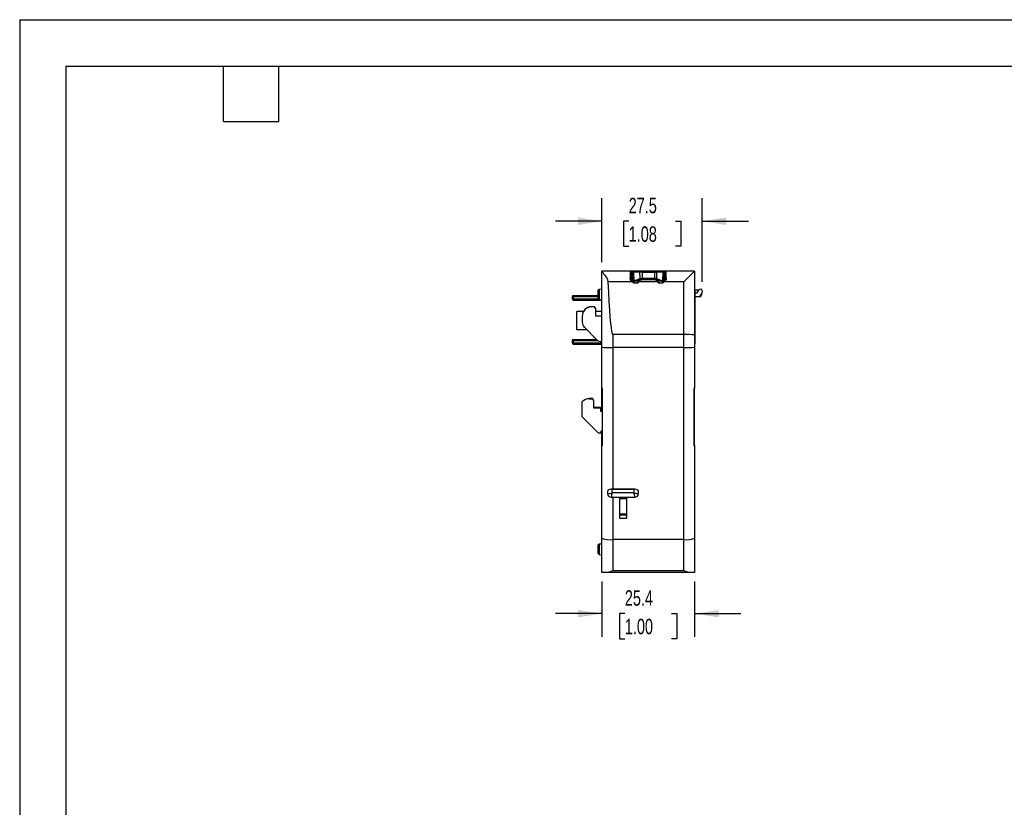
# Model space of a CAD drawing. Header units: millimetres. Extents: x 0 to 1397, y 0 to 1080.
# Tile 11 of 23: x 0 to 675, y 540 to 1080. Entities that reach past the tile are written whole.
import ezdxf

# ---------------------------------------------------------------- set-up
doc = ezdxf.new("R2010")
doc.units = ezdxf.units.MM
doc.header["$LTSCALE"] = 5
doc.layers.add('DIMENSIONS', color=140, linetype='Continuous', lineweight=25)
doc.layers.add('TEXT', color=140, linetype='Continuous', lineweight=25)
doc.styles.add('SLDTEXTSTYLE0', font='TXT', dxfattribs={"width": 0.7})
doc.dimstyles.new('SLDDIMSTYLE2', dxfattribs={"dimtxt": 10.790039, "dimasz": 16.51, "dimexe": 0, "dimexo": 0.0625, "dimgap": 2.69751, "dimtad": 0, "dimtih": 1, "dimtoh": 1, "dimdec": 1, "dimlfac": 0.4, "dimrnd": 1e-09, "dimzin": 12, "dimdsep": 46, "dimtxsty": 'SLDTEXTSTYLE0', "dimsah": 1, "dimcen": 0.09, "dimadec": 0, "dimazin": 3, "dimtfac": 1, "dimtdec": 1, "dimtmove": 0, "dimatfit": 0, "dimfxl": 0, "dimfrac": 2, "dimtolj": 1, "dimtzin": 12, "dimarcsym": 0})

# ---------------------------------------------------------------- blocks, each defined once
blk = doc.blocks.new('_D_5')
at = {"layer": 'DIMENSIONS'}
for p, q in [((399.35, 913.44), (399.35, 957.27)), ((468.14, 899.98), (468.14, 957.27)), ((399.35, 941.4), (367.6, 941.4)), ((417.71, 941.4), (414.09, 941.4)), ((414.09, 941.4), (414.09, 924.25)), ((449.77, 941.4), (453.4, 941.4)), ((453.4, 941.4), (453.4, 924.25)), ((468.14, 941.4), (499.89, 941.4)), ((414.09, 924.25), (417.71, 924.25)), ((453.4, 924.25), (449.77, 924.25))]:
    blk.add_line(p, q, dxfattribs=at)
for points in [[(399.35, 941.4), (382.84, 943.94), (382.84, 938.86)], [(468.14, 941.4), (484.65, 938.86), (484.65, 943.94)]]:
    blk.add_solid(points, dxfattribs=at)
at = {"layer": 'DIMENSIONS', "char_height": 10.583, "attachment_point": 1, "style": 'SLDTEXTSTYLE0'}
for s, insert in [('27.5', (417.71, 957.46)), ('1.08', (417.71, 937.89))]:
    blk.add_mtext(s, dxfattribs=dict(at, insert=insert))
blk = doc.blocks.new('_D_6')
at = {"layer": 'DIMENSIONS'}
for p, q in [((399.35, 694.4), (399.35, 656.58)), ((462.85, 694.4), (462.85, 656.58)), ((399.35, 672.46), (367.6, 672.46)), ((415.06, 672.46), (411.44, 672.46)), ((411.44, 672.46), (411.44, 655.31)), ((447.13, 672.46), (450.75, 672.46)), ((450.75, 672.46), (450.75, 655.31)), ((462.85, 672.46), (494.6, 672.46)), ((411.44, 655.31), (415.06, 655.31)), ((450.75, 655.31), (447.13, 655.31))]:
    blk.add_line(p, q, dxfattribs=at)
for points in [[(399.35, 672.46), (382.84, 675), (382.84, 669.92)], [(462.85, 672.46), (479.36, 669.92), (479.36, 675)]]:
    blk.add_solid(points, dxfattribs=at)
at = {"layer": 'DIMENSIONS', "char_height": 10.583, "attachment_point": 1, "style": 'SLDTEXTSTYLE0'}
for s, insert in [('25.4', (415.06, 688.52)), ('1.00', (415.06, 668.95))]:
    blk.add_mtext(s, dxfattribs=dict(at, insert=insert))

msp = doc.modelspace()

# ---------------------------------------------------------------- linework, layer by layer
at = {"color": 7, "linetype": 'Continuous'}
for q in [(0.01, 0.01), (1397.01, 1079.51)]:
    msp.add_line((0.01, 1079.51), q, dxfattribs=at)
for p, q in [((399.35, 907.12), (399.35, 907.09)), ((418.8, 907.12), (399.35, 907.12)), ((399.35, 855), (399.35, 907.09)), ((418.8, 907.12), (418.72, 902.75)), ((419.42, 907.12), (419.35, 902.74)), ((420.74, 907.12), (419.42, 907.12)), ((420.24, 906.6), (421.17, 906.6)), ((420.54, 899.82), (420.24, 906.6)), ((421.48, 907.12), (420.74, 907.12)), ((421.17, 906.62), (425.33, 906.62)), ((425.33, 906.6), (421.17, 906.6)), ((421.34, 900.47), (421.17, 906.6)), ((425.64, 907.12), (421.48, 907.12)), ((426.87, 906.6), (425.33, 906.6)), ((425.45, 902.12), (425.33, 906.6)), ((426.87, 907.12), (425.64, 907.12)), ((426.87, 906.62), (426.87, 907.12)), ((435.32, 907.12), (426.87, 907.12)), ((426.87, 906.6), (426.87, 906.62)), ((426.87, 906.62), (435.32, 906.62)), ((426.87, 906.6), (435.32, 906.6)), ((426.87, 906.6), (426.87, 902.31)), ((435.32, 906.62), (435.32, 907.12)), ((436.55, 907.12), (435.32, 907.12)), ((435.32, 906.6), (435.32, 906.62)), ((435.32, 906.6), (436.86, 906.6)), ((435.32, 906.6), (435.32, 902.31)), ((440.71, 907.12), (436.55, 907.12)), ((436.86, 906.6), (436.74, 902.12)), ((436.86, 906.62), (441.02, 906.62)), ((441.02, 906.6), (436.86, 906.6)), ((441.45, 907.12), (440.71, 907.12)), ((441.02, 906.6), (440.85, 900.47)), ((441.95, 906.6), (441.02, 906.6)), ((442.77, 907.12), (441.45, 907.12)), ((441.95, 906.6), (441.65, 899.82)), ((442.85, 902.74), (442.77, 907.12)), ((443.47, 902.75), (443.39, 907.12)), ((462.84, 907.12), (443.39, 907.12)), ((462.85, 907.12), (462.85, 863.5)), ((420.53, 899.95), (403.45, 899.95)), ((418.72, 902.64), (418.72, 902.75)), ((419.35, 902.74), (419.39, 900.46)), ((420.51, 900.46), (419.39, 900.46)), ((420.54, 899.71), (420.54, 899.82)), ((421.04, 899.39), (421.05, 899.18)), ((421.05, 899.18), (423.85, 899.18)), ((421.34, 900.47), (425.45, 902.12)), ((421.65, 900.04), (425.76, 901.69)), ((423.68, 899.46), (423.68, 899.62)), ((424.17, 900.06), (424.17, 900.08)), ((424.19, 899.84), (424.17, 899.85)), ((424.18, 899.94), (424.18, 900.09)), ((424.32, 899.61), (424.22, 899.76)), ((424.31, 899.95), (424.31, 900.35)), ((424.31, 899.95), (424.32, 899.61)), ((437.88, 899.95), (424.31, 899.95)), ((426.23, 901.36), (424.81, 900.79)), ((424.94, 900.76), (426.41, 901.34)), ((426.87, 902.31), (435.32, 902.31)), ((426.87, 902.31), (426.87, 901.88)), ((435.32, 901.88), (426.87, 901.88)), ((426.93, 901.43), (435.26, 901.43)), ((426.94, 901.48), (435.25, 901.48)), ((435.32, 902.31), (435.32, 901.88)), ((435.78, 901.34), (437.25, 900.76)), ((437.38, 900.79), (435.96, 901.36)), ((436.43, 901.69), (440.54, 900.04)), ((436.74, 902.12), (440.85, 900.47)), ((437.87, 900.47), (437.88, 899.95)), ((437.87, 899.61), (437.88, 899.95)), ((437.97, 899.76), (437.87, 899.61)), ((438.02, 899.85), (438, 899.84)), ((438.02, 900.09), (438.01, 899.94)), ((438.02, 900.08), (438.02, 900.06)), ((438.34, 899.18), (441.14, 899.18)), ((438.51, 899.62), (438.51, 899.46)), ((441.14, 899.18), (441.15, 899.39)), ((441.65, 899.71), (441.65, 899.82)), ((455.41, 899.95), (441.66, 899.95)), ((442.81, 900.46), (441.68, 900.46)), ((442.81, 900.46), (442.85, 902.74)), ((443.47, 902.75), (443.47, 902.64)), ((455.41, 863.74), (455.41, 899.95)), ((396.85, 894.27), (397.51, 894.93)), ((396.85, 888.28), (396.85, 894.27)), ((397.51, 894.93), (399.35, 895.02)), ((397.51, 894.93), (397.51, 887.62)), ((462.85, 893.25), (462.97, 893.13)), ((462.97, 893.13), (462.97, 857.36)), ((462.97, 892.39), (464.74, 892.41)), ((463.12, 894.25), (463.12, 892.4)), ((465.8, 894.25), (463.12, 894.25)), ((464.74, 892.41), (465.8, 894.25)), ((468.14, 892.79), (466.31, 889.63)), ((467.37, 890.88), (467.37, 891.47)), ((467.64, 891.93), (467.64, 890.88)), ((468.14, 893.63), (468.14, 892.79)), ((379.1, 889.95), (379.1, 889.72)), ((379.1, 888.21), (379.1, 889.72)), ((379.1, 887.98), (379.1, 888.21)), ((379.72, 889.72), (379.72, 890.58)), ((379.72, 890.58), (396.85, 890.58)), ((379.72, 889.72), (379.72, 888.21)), ((379.72, 889.72), (396.85, 889.72)), ((379.72, 888.21), (379.72, 887.35)), ((379.72, 888.21), (396.91, 888.21)), ((379.72, 887.35), (399.35, 887.35)), ((396.85, 888.28), (397.51, 887.62)), ((397.51, 887.62), (399.35, 887.52)), ((398.72, 887.36), (398.72, 887.56)), ((399.35, 887.36), (398.72, 887.36)), ((466.31, 889.63), (462.97, 889.63)), ((466.39, 889.63), (466.31, 889.63)), ((467.64, 890.88), (467.37, 890.88)), ((382.07, 866.98), (382.07, 879.48)), ((386.59, 879.48), (382.07, 879.48)), ((392.2, 882.65), (392.2, 882.79)), ((394.34, 882.79), (392.2, 882.79)), ((394.34, 882.65), (392.2, 882.65)), ((394.34, 882.65), (394.34, 882.79)), ((395.05, 881.54), (394.34, 882.79)), ((395.05, 881.41), (394.34, 882.65)), ((395.05, 881.41), (395.05, 881.54)), ((395.05, 876.41), (395.05, 881.41)), ((399.35, 879.48), (395.05, 879.48)), ((385.8, 876.26), (385.8, 876.4)), ((385.8, 876.26), (385.8, 872.24)), ((395.05, 876.55), (399.35, 876.55)), ((399.35, 876.41), (395.05, 876.41)), ((388.99, 866.98), (382.07, 866.98)), ((387.27, 868.7), (395.59, 860.39)), ((379.1, 859.58), (379.1, 859.81)), ((379.1, 858.07), (379.1, 859.58)), ((379.1, 858.07), (379.1, 859.58)), ((379.1, 858.07), (379.1, 857.84)), ((379.1, 858.07), (379.1, 858.07)), ((379.72, 860.43), (379.72, 859.57)), ((379.72, 860.43), (395.55, 860.43)), ((379.72, 859.57), (379.72, 858.07)), ((379.72, 859.57), (396.67, 859.57)), ((379.72, 858.07), (398.72, 858.07)), ((379.72, 857.21), (379.72, 858.07)), ((398.72, 858.07), (398.72, 858.94)), ((399.35, 858.07), (398.72, 858.07)), ((398.72, 857.24), (398.72, 858.07)), ((399.12, 858.93), (399.35, 858.93)), ((406.78, 863.74), (406.78, 854.92)), ((455.41, 863.74), (406.78, 863.74)), ((455.41, 854.92), (455.41, 863.74)), ((462.85, 863.5), (462.85, 855)), ((379.14, 857.62), (379.15, 857.6)), ((379.24, 857.44), (379.26, 857.42)), ((379.62, 857.24), (379.72, 857.23)), ((379.72, 857.21), (398.72, 857.21)), ((398.72, 857.21), (398.72, 857.24)), ((399.3, 856.81), (399.34, 856.69)), ((399.35, 826.7), (399.35, 855)), ((455.41, 854.92), (406.78, 854.92)), ((406.78, 854.92), (406.78, 757.81)), ((455.41, 723.23), (455.41, 854.92)), ((462.97, 857.36), (462.85, 857.41)), ((462.97, 857.35), (462.85, 857.35)), ((462.85, 855), (462.85, 826.7)), ((462.97, 857.36), (462.97, 857.35)), ((399.75, 826.7), (399.35, 826.7)), ((399.35, 811.39), (399.35, 826.7)), ((399.75, 787.69), (399.75, 826.7)), ((462.45, 826.7), (462.45, 787.69)), ((462.85, 826.7), (462.45, 826.7)), ((462.85, 787.96), (462.85, 826.7)), ((385.8, 817.54), (385.8, 817.68)), ((385.8, 807.38), (385.8, 817.54)), ((390.66, 819.77), (390.66, 819.91)), ((392.79, 819.91), (390.66, 819.91)), ((390.66, 819.77), (392.79, 819.77)), ((392.79, 819.77), (392.79, 819.91)), ((393.51, 818.66), (392.79, 819.91)), ((392.79, 819.77), (393.51, 818.52)), ((393.51, 818.52), (393.51, 818.66)), ((393.51, 818.52), (393.51, 813.62)), ((398.38, 813.76), (393.51, 813.76)), ((393.51, 813.62), (398.38, 813.62)), ((398.38, 813.62), (398.38, 813.76)), ((398.38, 813.62), (398.38, 811.25)), ((399.75, 811.39), (398.38, 811.39)), ((398.38, 811.25), (399.75, 811.25)), ((397.05, 796.14), (385.8, 807.38)), ((399.75, 798.1), (398.53, 797.43)), ((398.53, 797.43), (398.53, 796.14)), ((399.35, 787.96), (399.35, 797.88)), ((398.53, 796.14), (397.05, 796.14)), ((399.75, 787.96), (399.35, 787.96)), ((399.35, 787.96), (399.35, 787.8)), ((399.35, 724.11), (399.35, 787.8)), ((462.85, 787.96), (462.45, 787.96)), ((462.85, 787.96), (462.85, 787.8)), ((462.85, 787.8), (462.85, 724.11)), ((403.44, 756.75), (403.47, 756.81)), ((403.47, 756.81), (403.49, 756.84)), ((403.49, 756.84), (403.49, 756.82)), ((406.38, 755.33), (406.38, 757.79)), ((406.95, 757.81), (406.95, 757.82)), ((406.95, 757.82), (420.7, 757.82)), ((420.7, 757.81), (406.95, 757.81)), ((420.7, 757.82), (420.7, 757.81)), ((421.27, 757.79), (421.27, 755.33)), ((424.16, 756.82), (424.16, 756.84)), ((424.16, 756.84), (424.18, 756.81)), ((424.21, 756.76), (424.18, 756.81)), ((424.45, 756.31), (424.45, 756.33)), ((403.2, 756.31), (403.2, 756.29)), ((403.2, 756.29), (403.2, 754.62)), ((405.62, 752.29), (422.03, 752.29)), ((405.64, 752.32), (405.64, 752.3)), ((421.27, 755.33), (406.38, 755.33)), ((406.78, 752.29), (406.78, 723.23)), ((411.38, 752.29), (411.38, 752.2)), ((411.38, 752.2), (416.38, 752.2)), ((411.38, 752.2), (411.38, 751.2)), ((416.38, 751.2), (411.38, 751.2)), ((411.38, 751.2), (411.38, 740.81)), ((416.38, 752.2), (416.38, 752.29)), ((416.38, 751.2), (416.38, 752.2)), ((416.38, 740.81), (416.38, 751.2)), ((422.01, 752.3), (422, 752.32)), ((424.45, 754.62), (424.45, 756.31)), ((411.38, 740.81), (416.38, 740.81)), ((411.38, 740.81), (411.38, 740.04)), ((416.38, 740.04), (411.38, 740.04)), ((411.38, 740.04), (411.38, 737.83)), ((411.38, 737.83), (416.38, 737.83)), ((416.38, 740.04), (416.38, 740.81)), ((416.38, 737.83), (416.38, 740.04)), ((399.35, 700.75), (399.35, 724.11)), ((455.41, 723.23), (406.78, 723.23)), ((406.78, 723.23), (406.78, 701.76)), ((455.41, 701.76), (455.41, 723.23)), ((462.85, 724.11), (462.85, 700.75)), ((396.85, 719.58), (397.51, 720.24)), ((396.85, 713.61), (396.85, 719.58)), ((397.51, 720.24), (399.35, 720.34)), ((397.51, 720.24), (397.51, 712.95)), ((396.85, 713.61), (397.51, 712.95)), ((397.51, 712.95), (399.35, 712.85)), ((403.04, 700.75), (399.35, 700.75)), ((459.15, 700.75), (403.04, 700.75)), ((455.41, 701.76), (406.78, 701.76)), ((462.85, 700.75), (459.15, 700.75))]:
    msp.add_line(p, q)
at = {"flags": 128}
for points in [[(399.35, 907.09), (399.47, 906.83), (399.63, 906.6), (399.86, 906.3), (400.08, 906), (400.36, 905.65), (400.69, 905.22), (401.08, 904.71), (401.36, 904.33), (401.8, 903.72), (402.22, 903.1), (402.52, 902.61), (402.88, 901.95), (403.14, 901.36), (403.45, 899.95)], [(419.42, 907.12), (419.18, 907.12), (418.98, 907.12), (418.84, 907.12), (418.8, 907.12)], [(421.48, 907.12), (421.42, 907.11), (421.36, 907.08), (421.31, 907.04), (421.26, 906.98), (421.22, 906.9), (421.2, 906.81), (421.18, 906.72), (421.17, 906.62)], [(425.33, 906.62), (425.33, 906.72), (425.35, 906.81), (425.38, 906.9), (425.42, 906.98), (425.46, 907.04), (425.52, 907.08), (425.58, 907.11), (425.64, 907.12)], [(436.86, 906.62), (436.86, 906.72), (436.84, 906.81), (436.81, 906.9), (436.77, 906.98), (436.73, 907.04), (436.67, 907.08), (436.61, 907.11), (436.55, 907.12)], [(440.71, 907.12), (440.77, 907.11), (440.83, 907.08), (440.88, 907.04), (440.93, 906.98), (440.97, 906.9), (441, 906.81), (441.01, 906.72), (441.02, 906.62)], [(441.45, 907.12), (441.2, 907.12), (440.71, 907.12)], [(443.39, 907.12), (443.35, 907.12), (443.21, 907.12), (443.01, 907.12), (442.77, 907.12)], [(403.45, 899.95), (403.78, 892.76), (404.13, 886.3), (404.48, 880.61), (404.83, 875.72), (405.19, 871.65), (405.56, 868.42), (405.92, 866.03), (406.14, 865.03), (406.35, 864.31), (406.57, 863.88), (406.64, 863.81), (406.71, 863.76), (406.78, 863.74)], [(419.39, 900.46), (419.37, 900.47), (419.35, 900.47), (419.31, 900.5), (419.24, 900.59), (418.9, 901.52), (418.72, 902.64)], [(421.65, 900.04), (421.16, 899.71), (421.04, 899.39)], [(423.68, 899.62), (424.03, 900.33), (424.81, 900.79)], [(423.85, 899.18), (423.71, 899.33), (423.68, 899.46)], [(424.18, 900.09), (424.17, 900), (424.14, 899.91)], [(424.15, 899.91), (424.19, 900.16), (424.35, 900.4), (424.63, 900.61), (425.03, 900.8)], [(425.45, 902.12), (426.13, 902.26), (426.87, 902.31)], [(425.76, 901.69), (426.35, 901.84), (426.87, 901.88)], [(426.23, 901.36), (426.61, 901.46), (426.94, 901.48)], [(426.41, 901.34), (426.65, 901.41), (426.94, 901.43)], [(426.94, 901.43), (426.94, 901.44), (426.94, 901.48)], [(435.25, 901.48), (435.67, 901.44), (435.96, 901.36)], [(435.25, 901.48), (435.25, 901.43), (435.25, 901.44)], [(435.32, 902.31), (436.06, 902.26), (436.74, 902.12)], [(436.43, 901.69), (435.84, 901.84), (435.32, 901.88)], [(437.16, 900.8), (437.56, 900.62), (437.84, 900.4), (438, 900.16), (438.04, 899.91)], [(437.38, 900.79), (438.3, 900.19), (438.51, 899.62)], [(438.05, 899.91), (438.02, 900), (438.02, 900.09)], [(438.51, 899.46), (438.45, 899.3), (438.34, 899.18)], [(441.15, 899.39), (440.96, 899.79), (440.54, 900.04)], [(443.47, 902.64), (443.3, 901.52), (443.12, 900.95), (442.95, 900.59), (442.88, 900.5), (442.84, 900.47), (442.82, 900.47), (442.81, 900.46)], [(379.1, 889.72), (379.14, 889.72), (379.28, 889.72), (379.48, 889.72), (379.72, 889.72)], [(379.1, 857.84), (379.14, 857.6), (379.27, 857.41)], [(379.45, 858.07), (379.43, 858.07), (379.39, 858.07)], [(399.35, 856.59), (399.33, 856.71), (399.3, 856.81)], [(406.95, 757.82), (406.57, 757.81), (406.27, 757.78)], [(406.38, 757.79), (406.7, 757.81), (406.95, 757.81)], [(421.38, 757.78), (421, 757.81), (420.7, 757.82)], [(420.7, 757.81), (421.02, 757.8), (421.27, 757.79)], [(406.78, 701.76), (404.89, 701.07), (403.04, 700.75)], [(459.15, 700.75), (457.3, 701.07), (455.41, 701.76)]]:
    msp.add_lwpolyline(points, dxfattribs=at)
for centre, radius, start, end in [((420.74, 906.62), 0.5, 90, 182.5), ((421.97, 906.62), 0.8, 179.99982, 181.56283), ((426.13, 906.62), 0.8, 179.99982, 181.56283), ((436.07, 906.62), 0.8, 358.43717, 0.00018), ((440.22, 906.62), 0.8, 358.43717, 0.00018), ((441.45, 906.62), 0.5, 0, 90), ((441.45, 906.62), 0.5, 357.5, 0), ((575.73, 782.7), 168, 132.21875, 135.74209), ((419.14, 908.82), 6.09, 266.05654, 271.94407), ((421.43, 899.53), 0.936, 95.71162, 162.55617), ((421.01, 899.86), 0.474, 185.56524, 273.30841), ((421.07, 899.71), 0.525, 180.08711, 267.72168), ((421.99, 900.61), 0.669, 192.82651, 239.44353), ((423.7, 899.94), 0.477, 267.27996, 359.37992), ((423.69, 900.12), 0.501, 268.71155, 336.13566), ((423.9, 899.6), 0.424, 263.50452, 1.17524), ((424.65, 899.96), 0.469, 183.09572, 204.24947), ((424.91, 900.96), 0.193, 237.81066, 294.67092), ((426.1, 902.26), 0.669, 192.82651, 239.44353), ((426.33, 901.52), 0.19, 237.41249, 292.80526), ((435.27, 899.95), 1.48, 69.80864, 90.82412), ((435.86, 901.52), 0.191, 246.98389, 302.48705), ((436.09, 902.26), 0.669, 300.55647, 347.17349), ((437.28, 900.96), 0.193, 245.32624, 302.18192), ((438.29, 899.6), 0.423, 178.73113, 276.46344), ((437.54, 899.96), 0.469, 335.75064, 356.90261), ((438.49, 899.94), 0.477, 180.61875, 272.71996), ((438.49, 900.09), 0.473, 201.63278, 273.52796), ((440.2, 900.61), 0.669, 300.55647, 347.17349), ((440.76, 899.53), 0.936, 17.44585, 84.28637), ((441.12, 899.71), 0.527, 272.53809, 359.65312), ((441.18, 899.86), 0.474, 266.69159, 354.43476), ((442.86, 920), 17.26, 269.96199, 272.03738), ((466.89, 893.63), 1.25, 90, 150), ((466.89, 893.63), 1.25, 0, 90), ((379.72, 889.95), 0.625, 90, 180), ((379.72, 889.95), 0.625, 100.61973, 180), ((379.57, 873.89), 14.32, 89.40514, 91.90606), ((379.72, 887.98), 0.625, 180, 270), ((466.39, 890.88), 1.25, 270, 0), ((466.39, 890.88), 1.25, 270, 360), ((466.39, 890.88), 1.25, 270, 0), ((466.09, 889.8), 0.342, 329.76705, 6.49849), ((466.43, 890.88), 0.938, 273.50179, 0), ((392.2, 876.4), 6.4, 89.97273, 179.97271), ((392.2, 876.26), 6.4, 89.97273, 179.97271), ((390.79, 872.24), 4.99, 180.00472, 225.03387), ((379.72, 859.81), 0.625, 89.99828, 180.00172), ((379.74, 888.57), 29, 268.72695, 269.96185), ((379.73, 868.46), 10.39, 266.47934, 269.92649), ((399.12, 863.93), 5, 225.03386, 270.00471), ((457.4, 810.86), 52.92, 84.09223, 92.15553), ((379.67, 857.79), 0.554, 222.76519, 275.22078), ((398.69, 856.57), 0.66, 20.95022, 87.29532), ((398.72, 856.59), 0.625, 48.61973, 90.00005), ((405.06, 1038.15), 183.23, 268.21374, 270.53969), ((457.4, 1013.66), 158.75, 269.28087, 271.96569), ((390.66, 813.51), 6.4, 89.99392, 139.30164), ((390.66, 813.37), 6.4, 89.99392, 139.30164), ((399.71, 788.39), 0.695, 238.01618, 272.55189), ((462.48, 788.39), 0.695, 267.44811, 301.98382), ((403.97, 756.21), 0.771, 128.21191, 174.18096), ((406.38, 753), 4.78, 90.06835, 127.16454), ((406.3, 753.15), 4.63, 90.30874, 127.28209), ((421.27, 753.01), 4.78, 52.82236, 89.94422), ((421.35, 753.15), 4.63, 52.71451, 89.69436), ((423.65, 756.19), 0.805, 8.85102, 51.13386), ((400.91, 772.23), 17.76, 277.39528, 287.90748), ((405.58, 754.68), 2.38, 181.43939, 271.37047), ((500.45, 730.87), 97.2, 165.42761, 167.25552), ((427.34, 774.93), 20.52, 252.80104, 261.8962), ((327.09, 730.85), 97.31, 12.7455, 14.57127), ((422.07, 754.67), 2.37, 268.41279, 358.77734), ((405.08, 740.57), 17.43, 250.78882, 275.60169), ((457.37, 738.37), 15.27, 262.61125, 290.99823)]:
    msp.add_arc(centre, radius, start, end)
at = {"layer": 'TEXT'}
for p, q in [((31.75, 1047.75), (1365.25, 1047.75)), ((31.75, 1047.75), (31.75, 31.75)), ((139.7, 1009.65), (139.7, 1047.75)), ((177.8, 1009.65), (177.8, 1047.75)), ((139.7, 1009.65), (177.8, 1009.65))]:
    msp.add_line(p, q, dxfattribs=at)

# ---------------------------------------------------------------- dimensions: what is measured, and where the dimension line sits
at = {"layer": 'DIMENSIONS'}
dim = msp.add_linear_dim(base=(468.14, 941.4), p1=(399.35, 907.09), p2=(468.14, 893.63), angle=0, dimstyle='SLDDIMSTYLE2', dxfattribs=at)
dim.commit()
dim.dimension.update_dxf_attribs({"geometry": '_D_5', "text_midpoint": (433.74, 941.4), "dimtype": 160})
dim = msp.add_linear_dim(base=(462.85, 672.46), p1=(399.35, 700.75), p2=(462.85, 700.75), dimstyle='SLDDIMSTYLE2', dxfattribs=at)
dim.commit()
dim.dimension.update_dxf_attribs({"geometry": '_D_6', "text_midpoint": (431.1, 672.46), "dimtype": 160})

doc.saveas('drawing.dxf')
